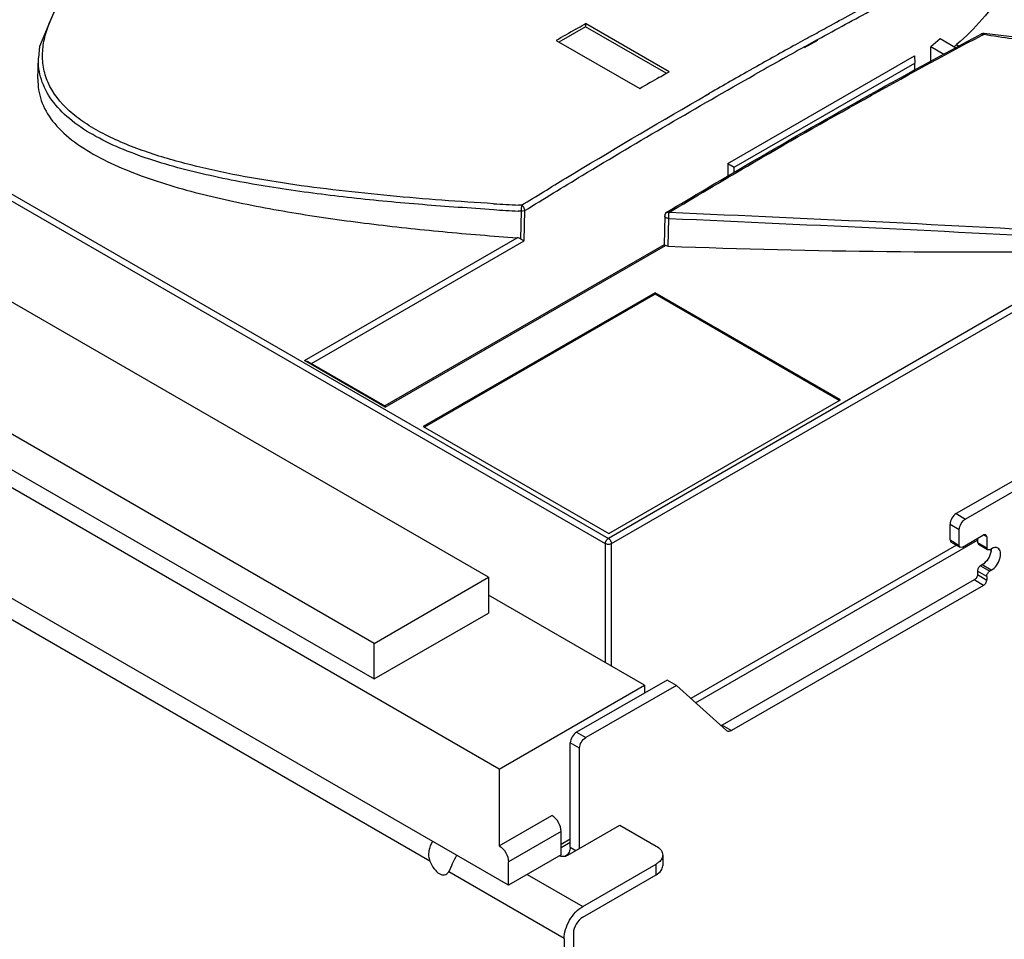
# Model space of a CAD drawing. Header units: millimetres. Extents: x 92 to 712, y 245 to 877.
# Tile 3 of 6: x 279 to 504, y 513 to 724. Entities that reach past the tile are written whole.
import ezdxf

# ---------------------------------------------------------------- set-up
doc = ezdxf.new("R2010")
doc.units = ezdxf.units.MM
doc.header["$LTSCALE"] = 72.948442
doc.layers.get('0').update_dxf_attribs({"linetype": 'CONTINUOUS'})

msp = doc.modelspace()

# ---------------------------------------------------------------- linework, layer by layer
at = {"color": 7}
for p, q in [((197.96, 728.08), (413.05, 603.9)), ((198.67, 729.29), (413.76, 605.11)), ((408.54, 722.19), (402.45, 718.68)), ((408.23, 722.74), (408.54, 722.92)), ((408.54, 722.92), (408.54, 722.19)), ((427.63, 711.9), (408.54, 722.92)), ((427, 711.54), (408.54, 722.19)), ((401.83, 719.04), (420.92, 708.02)), ((458.61, 717.42), (461.7, 719.15)), ((458.62, 717.6), (460.75, 718.78)), ((460.24, 720.11), (460.95, 720.51)), ((460.24, 720.11), (460.95, 720.5)), ((460.75, 718.78), (461.71, 719.31)), ((489.61, 719.39), (487.49, 717.59)), ((493.19, 717.33), (489.61, 719.39)), ((499.1, 720.54), (499.62, 720.48)), ((499.25, 720.28), (499.62, 720.48)), ((499.25, 720.28), (499.62, 720.48)), ((499.74, 720.65), (499.74, 720.65)), ((487.49, 714.24), (487.49, 717.59)), ((490.48, 715.86), (487.49, 717.59)), ((493.42, 718.1), (493.99, 717.77)), ((388.78, 552.31), (106.65, 715.2)), ((283.24, 710.26), (283.35, 715.11)), ((441.1, 690.86), (483.81, 715.52)), ((483.81, 715.52), (483.82, 713.88)), ((426.9, 711.48), (427.63, 711.9)), ((442.53, 690.04), (483.82, 713.88)), ((483.82, 712.24), (483.82, 713.88)), ((434.33, 705.48), (436.91, 706.97)), ((434.33, 705.48), (436.91, 706.94)), ((390.9, 525.78), (106.65, 689.89)), ((441.1, 690.86), (441.1, 688)), ((441.1, 690.86), (442.53, 690.04)), ((442.53, 688.84), (442.53, 690.04)), ((386.31, 596.2), (238.06, 681.79)), ((393.89, 681.33), (393.21, 681.39)), ((393.89, 681.33), (393.21, 681.37)), ((393.79, 679.97), (393.12, 680.01)), ((393.79, 679.97), (393.12, 680.01)), ((393.79, 679.97), (393.68, 673.66)), ((394.49, 673.17), (394.62, 680.12)), ((426.63, 678.91), (426.5, 672.32)), ((426.69, 678.7), (426.63, 678.91)), ((427.12, 679.75), (427.63, 679.68)), ((427.44, 671.98), (427.56, 678.33)), ((611.83, 678.98), (493.32, 610.77)), ((372.91, 531.27), (122.66, 675.74)), ((613.95, 677.76), (495.44, 609.54)), ((360.15, 581.09), (196.91, 675.34)), ((344.26, 645.8), (392.91, 673.89)), ((345.85, 645.09), (394.49, 673.17)), ((426.5, 672.32), (362.58, 635.41)), ((362.71, 635.15), (426.8, 672.15)), ((426.5, 672.32), (426.8, 672.15)), ((527.52, 670.79), (413.76, 605.11)), ((414.47, 603.9), (529.24, 670.16)), ((196.91, 667.17), (360.15, 572.93)), ((424.44, 661.31), (371.4, 630.69)), ((424.44, 660.99), (371.69, 630.53)), ((424.44, 660.99), (424.44, 661.31)), ((466.86, 636.82), (424.44, 661.31)), ((466.58, 636.66), (424.44, 660.99)), ((362.71, 635.15), (344.26, 645.8)), ((344.26, 645.8), (344.96, 645.6)), ((344.96, 645.6), (362.61, 635.41)), ((362.61, 635.41), (362.71, 635.15)), ((413.83, 606.2), (466.86, 636.82)), ((371.4, 630.69), (413.83, 606.2)), ((493.32, 610.77), (495.44, 609.54)), ((491.91, 604.74), (491.91, 608.32)), ((494.03, 607.09), (491.91, 608.32)), ((494.03, 603.51), (494.03, 607.09)), ((500.08, 605.94), (499.58, 605.89)), ((500.29, 605.48), (500.08, 605.94)), ((413.05, 603.9), (413.05, 576.68)), ((414.47, 575.86), (414.47, 603.9)), ((433.71, 567.5), (498.17, 604.72)), ((491.91, 604.74), (494.03, 603.51)), ((491.91, 604.74), (492.11, 604.28)), ((494.23, 603.05), (492.11, 604.28)), ((494.73, 603.1), (499.58, 605.89)), ((498.17, 605.08), (498.17, 604.16)), ((498.17, 604.16), (500.29, 602.93)), ((498.17, 604.16), (498.38, 603.7)), ((500.49, 602.48), (498.38, 603.7)), ((500.29, 605.48), (499.58, 605.89)), ((500.29, 605.48), (500.29, 602.93)), ((493.36, 603.56), (432.61, 568.49)), ((494.23, 603.05), (494.03, 603.51)), ((494.73, 603.1), (494.23, 603.05)), ((500.49, 602.48), (500.29, 602.93)), ((500.99, 602.52), (500.49, 602.48)), ((500.99, 602.52), (501.35, 602.73)), ((500.29, 596.4), (498.17, 597.63)), ((498.17, 597.63), (498.17, 596.81)), ((499.23, 599.06), (498.88, 598.85)), ((498.88, 598.85), (500.99, 597.63)), ((501.35, 597.83), (499.23, 599.06)), ((501.35, 597.83), (500.99, 597.63)), ((360.15, 581.09), (386.31, 596.2)), ((386.31, 596.2), (386.31, 588.03)), ((497.46, 595.59), (439.77, 562.38)), ((499.58, 594.36), (497.46, 595.59)), ((498.17, 596.81), (500.29, 595.58)), ((500.29, 596.4), (500.29, 595.58)), ((499.58, 594.36), (441.89, 561.16)), ((422.02, 571.5), (386.31, 592.12)), ((360.15, 572.93), (386.31, 588.03)), ((360.15, 572.93), (360.15, 581.09)), ((427.18, 572.7), (406.46, 560.77)), ((429.3, 571.47), (427.18, 572.7)), ((388.78, 552.31), (422.02, 571.5)), ((429.3, 571.47), (408.58, 559.54)), ((422.02, 571.5), (422.02, 569.72)), ((429.3, 571.47), (440.78, 561.14)), ((439.77, 562.38), (441.89, 561.16)), ((440.78, 561.14), (440.89, 561.06)), ((406.46, 560.77), (408.58, 559.54)), ((405.04, 534.46), (405.04, 558.32)), ((407.16, 557.1), (405.04, 558.32)), ((407.16, 534.18), (407.16, 557.1)), ((388.78, 552.31), (388.78, 534.76)), ((388.78, 534.76), (400.8, 541.7)), ((404.48, 532.64), (416.36, 539.49)), ((416.36, 539.49), (424.7, 534.68)), ((402.93, 538.02), (390.9, 531.08)), ((402.93, 532.72), (402.93, 538.02)), ((402.93, 535.17), (405.04, 536.39)), ((402.93, 534.35), (405.04, 535.57)), ((405.04, 534.46), (406.34, 533.71)), ((402.93, 532.72), (390.9, 525.78)), ((403.82, 532.42), (404.41, 532.76)), ((426.17, 532.64), (426.17, 530.19)), ((390.9, 525.78), (390.9, 531.08)), ((407.88, 520.88), (424.7, 530.59)), ((424.7, 528.15), (424.7, 530.59)), ((377.22, 528.78), (377.38, 529.03)), ((403.63, 513.53), (377.22, 528.78)), ((395.15, 528.23), (407.88, 520.88)), ((407.88, 518.43), (424.7, 528.15)), ((405.75, 514.75), (405.75, 505.36)), ((403.63, 513.53), (403.63, 504.14))]:
    msp.add_line(p, q, dxfattribs=at)
for points in [[(344.16, 772.89), (316.04, 755.03), (298.62, 740.83), (288.19, 728.64), (283.59, 717.66), (283.35, 715.11)], [(525.96, 719.42), (518.75, 718.85), (513.68, 718.99), (499.74, 720.65)]]:
    msp.add_lwpolyline(points, dxfattribs=at)
for centre, radius, start, end in [((1194.13, -642.86), 1575.6, 119.99994, 120.18941), ((1196.55, -613.88), 1523.71, 118.89699, 119.07707), ((499.57, 719.66), 1, 80.1986, 117.9912), ((1203.2, -625.82), 1537.38, 119.07741, 119.48486), ((1202.48, -624.54), 1534.49, 118.99697, 119.48377), ((318.01, 923.49), 270.1, 310.3236, 310.4995), ((1212.55, -642.36), 1556.37, 119.48486, 119.89173), ((1213.22, -653.88), 1575.6, 119.99994, 120.18941), ((446.04, 1653.91), 973.97, 266.55387, 266.89024), ((444.4, 1622.93), 944.31, 266.54624, 266.88689), ((427.63, 678.89), 1, 120.7664, 178.9626), ((497.73, 602.79), 3.63, 350.3833, 352.174)]:
    msp.add_arc(centre, radius, start, end, dxfattribs=at)
msp.add_ellipse((375.07, 533.01), major_axis=(-1.3, 4.85), ratio=0.517641, start_param=-4.487119, end_param=-2.751362, dxfattribs=at)
for points, knots in [([(387.5, 681.7), (379.61, 682.17), (367.82, 683.04), (352.2, 684.66), (340.64, 686.16), (329.3, 688.04), (318.28, 690.42), (307.82, 693.44), (299.72, 696.75), (294.02, 700.07), (289.39, 703.58), (285.86, 707.96), (284.37, 712.92), (284.21, 716.61), (284.85, 720.27), (286.6, 725.12), (290.12, 730.92), (295.56, 737.35), (301.89, 743.47), (306.47, 747.3), (308.85, 749.19)], [0, 0, 0, 0, 0.150169, 0.224698, 0.298632, 0.371681, 0.443347, 0.512781, 0.578403, 0.609083, 0.637862, 0.688955, 0.712342, 0.735281, 0.758517, 0.782457, 0.8329, 0.886446, 0.942357, 1, 1, 1, 1]), ([(461.71, 719.31), (465.88, 721.61), (482.48, 730.65), (499.25, 739.39), (511.88, 745.73)], [0, 0, 0, 0, 0.252087, 1, 1, 1, 1]), ([(511.88, 745.73), (510.03, 740.36), (504.96, 730.27), (497.6, 721.66), (493.42, 718.1)], [0, 0, 0, 0, 0.508235, 1, 1, 1, 1]), ([(460.95, 720.51), (462.15, 721.17), (466.94, 723.8), (471.74, 726.4), (475.35, 728.34)], [0, 0, 0, 0, 0.25059, 1, 1, 1, 1]), ([(427.12, 679.75), (433.09, 683.34), (456.81, 697.42), (480.91, 710.87), (499.1, 720.54)], [0, 0, 0, 0, 0.252888, 1, 1, 1, 1]), ([(427.63, 679.68), (433.58, 683.26), (457.18, 697.27), (481.14, 710.66), (499.25, 720.28)], [0, 0, 0, 0, 0.252876, 1, 1, 1, 1]), ([(499.62, 720.48), (499.64, 720.52), (499.66, 720.58), (499.72, 720.65), (499.74, 720.65)], [0, 0, 0, 0, 0.676537, 1, 1, 1, 1]), ([(499.62, 720.48), (501.81, 720.13), (505.11, 719.6), (509.53, 719.12), (512.87, 718.83), (516.22, 718.69), (520.62, 718.61), (523.92, 718.87), (526.06, 719.22)], [0, 0, 0, 0, 0.25054, 0.376547, 0.502806, 0.628907, 0.754785, 1, 1, 1, 1]), ([(387.52, 680.33), (382.09, 680.66), (371.27, 681.41), (355.13, 682.92), (339.23, 684.94), (323.75, 687.68), (311.33, 690.86), (302.08, 694.27), (295.85, 697.28), (290.48, 700.86), (286.32, 705.09), (283.78, 709.95), (283.31, 713.43), (283.35, 715.1)], [0, 0, 0, 0, 0.139982, 0.279143, 0.416964, 0.552458, 0.68358, 0.746297, 0.805951, 0.861338, 0.911545, 0.956968, 1, 1, 1, 1]), ([(283.24, 710.26), (283.21, 708.59), (283.74, 705.08), (286.54, 700.24), (291.02, 696.03), (296.75, 692.42), (303.37, 689.35), (313.14, 685.81), (326.19, 682.41), (342.42, 679.37), (359.07, 677.03), (375.93, 675.23), (387.24, 674.3), (392.91, 673.89)], [0, 0, 0, 0, 0.040938, 0.085143, 0.135113, 0.190879, 0.251106, 0.314407, 0.446489, 0.582604, 0.720766, 0.860055, 1, 1, 1, 1]), ([(394.62, 680.12), (398.99, 682.82), (416.38, 693.44), (433.97, 703.73), (447.24, 711.23)], [0, 0, 0, 0, 0.252065, 1, 1, 1, 1]), ([(393.89, 681.33), (397.25, 683.41), (410.65, 691.61), (424.16, 699.61), (434.33, 705.48)], [0, 0, 0, 0, 0.251582, 1, 1, 1, 1]), ([(393.89, 681.33), (393.85, 681.13), (393.81, 680.67), (393.79, 680.22), (393.79, 679.97)], [0, 0, 0, 0, 0.467422, 1, 1, 1, 1]), ([(394.62, 680.12), (394.62, 680.36), (394.44, 680.84), (394.1, 681.21), (393.89, 681.33)], [0, 0, 0, 0, 0.497753, 1, 1, 1, 1]), ([(394.62, 680.12), (394.57, 680.09), (394.31, 679.98), (394.01, 679.96), (393.79, 679.97)], [0, 0, 0, 0, 0.227571, 1, 1, 1, 1]), ([(427.56, 678.33), (427.47, 678.33), (427.15, 678.37), (426.82, 678.51), (426.69, 678.7)], [0, 0, 0, 0, 0.292397, 1, 1, 1, 1]), ([(427.56, 678.33), (427.56, 678.38), (427.56, 678.62), (427.57, 678.86), (427.58, 679.05)], [0, 0, 0, 0, 0.229031, 1, 1, 1, 1]), ([(427.56, 678.34), (444.39, 677.56), (478.05, 676.08), (511.7, 674.3), (528.51, 673.27)], [0, 0, 0, 0, 0.500183, 1, 1, 1, 1]), ([(427.58, 679.05), (427.59, 679.11), (427.6, 679.32), (427.62, 679.53), (427.63, 679.68)], [0, 0, 0, 0, 0.288197, 1, 1, 1, 1]), ([(528.58, 674.62), (511.77, 675.65), (478.12, 677.44), (444.46, 678.91), (427.63, 679.68)], [0, 0, 0, 0, 0.499906, 1, 1, 1, 1]), ([(393.68, 673.66), (393.76, 673.61), (394.03, 673.45), (394.3, 673.29), (394.49, 673.17)], [0, 0, 0, 0, 0.295937, 1, 1, 1, 1]), ([(427.44, 671.98), (427.38, 671.98), (427.16, 672), (426.94, 672.07), (426.8, 672.15)], [0, 0, 0, 0, 0.267411, 1, 1, 1, 1]), ([(427.44, 671.98), (444.1, 671.31), (477.47, 670.58), (510.83, 670.62), (527.52, 670.79)], [0, 0, 0, 0, 0.49984, 1, 1, 1, 1]), ([(493.32, 610.77), (492.9, 610.53), (492.24, 609.76), (491.91, 608.81), (491.91, 608.32)], [0, 0, 0, 0, 0.500097, 1, 1, 1, 1]), ([(494.03, 607.09), (494.03, 607.58), (494.36, 608.54), (495.02, 609.3), (495.44, 609.54)], [0, 0, 0, 0, 0.499903, 1, 1, 1, 1]), ([(413.05, 603.9), (413.05, 604.14), (413.22, 604.61), (413.55, 604.99), (413.76, 605.11)], [0, 0, 0, 0, 0.501129, 1, 1, 1, 1]), ([(414.47, 603.9), (414.25, 603.78), (413.76, 603.69), (413.26, 603.78), (413.05, 603.9)], [0, 0, 0, 0, 0.499998, 1, 1, 1, 1]), ([(413.76, 605.11), (413.97, 604.99), (414.3, 604.61), (414.46, 604.14), (414.47, 603.9)], [0, 0, 0, 0, 0.498872, 1, 1, 1, 1]), ([(501.31, 602.18), (501.2, 601.54), (500.68, 600.33), (499.77, 599.37), (499.23, 599.06)], [0, 0, 0, 0, 0.511869, 1, 1, 1, 1]), ([(502.85, 602.87), (502.65, 602.99), (502.09, 603.08), (501.6, 602.87), (501.35, 602.73)], [0, 0, 0, 0, 0.449281, 1, 1, 1, 1]), ([(501.35, 597.83), (501.81, 598.1), (502.63, 598.91), (503.27, 600.16), (503.49, 601.22), (503.47, 601.92), (503.27, 602.51), (503, 602.79), (502.85, 602.87)], [0, 0, 0, 0, 0.269907, 0.561208, 0.695312, 0.812995, 0.912761, 1, 1, 1, 1]), ([(498.88, 598.85), (498.67, 598.73), (498.33, 598.35), (498.17, 597.87), (498.17, 597.63)], [0, 0, 0, 0, 0.500097, 1, 1, 1, 1]), ([(500.29, 596.4), (500.29, 596.64), (500.45, 597.12), (500.78, 597.5), (500.99, 597.63)], [0, 0, 0, 0, 0.499903, 1, 1, 1, 1]), ([(498.17, 596.81), (498.17, 596.57), (498, 596.09), (497.67, 595.71), (497.46, 595.59)], [0, 0, 0, 0, 0.499903, 1, 1, 1, 1]), ([(499.58, 594.36), (499.79, 594.48), (500.12, 594.86), (500.29, 595.34), (500.29, 595.58)], [0, 0, 0, 0, 0.500097, 1, 1, 1, 1]), ([(440.89, 561.06), (441.02, 560.98), (441.39, 560.92), (441.73, 561.06), (441.89, 561.16)], [0, 0, 0, 0, 0.44943, 1, 1, 1, 1]), ([(406.46, 560.77), (406.04, 560.53), (405.38, 559.76), (405.04, 558.81), (405.04, 558.32)], [0, 0, 0, 0, 0.500097, 1, 1, 1, 1]), ([(407.16, 557.1), (407.16, 557.58), (407.49, 558.54), (408.16, 559.3), (408.58, 559.54)], [0, 0, 0, 0, 0.499903, 1, 1, 1, 1]), ([(402.93, 538.02), (402.93, 538.75), (402.43, 540.19), (401.43, 541.34), (400.8, 541.7)], [0, 0, 0, 0, 0.500001, 1, 1, 1, 1]), ([(373.54, 535.8), (373.14, 535.11), (372.68, 533.99), (372.58, 532.4), (372.76, 531.63), (372.91, 531.27)], [0, 0, 0, 0, 0.505305, 0.752211, 1, 1, 1, 1]), ([(388.78, 534.76), (389.41, 534.4), (390.41, 533.25), (390.9, 531.81), (390.9, 531.08)], [0, 0, 0, 0, 0.499999, 1, 1, 1, 1]), ([(405.04, 534.46), (405.04, 534.35), (405, 533.86), (404.82, 533.4), (404.63, 533.07)], [0, 0, 0, 0, 0.228795, 1, 1, 1, 1]), ([(424.7, 534.68), (425.12, 534.44), (425.83, 533.89), (426.17, 533.03), (426.17, 532.64)], [0, 0, 0, 0, 0.550837, 1, 1, 1, 1]), ([(377.38, 529.03), (377.52, 529.27), (377.77, 529.82), (378.27, 531.04), (378.72, 531.99), (379.08, 532.61)], [0, 0, 0, 0, 0.211464, 0.458033, 1, 1, 1, 1]), ([(402.87, 532.41), (403.01, 532.38), (403.56, 532.33), (404.13, 532.43), (404.48, 532.64)], [0, 0, 0, 0, 0.261752, 1, 1, 1, 1]), ([(426.17, 532.64), (426.17, 532.35), (425.99, 531.72), (425.57, 531.24), (425.32, 531.02)], [0, 0, 0, 0, 0.4658, 1, 1, 1, 1]), ([(424.7, 528.15), (425.12, 528.38), (425.83, 528.93), (426.17, 529.8), (426.17, 530.19)], [0, 0, 0, 0, 0.550836, 1, 1, 1, 1]), ([(403.63, 513.53), (403.63, 514.23), (403.89, 515.69), (404.8, 517.75), (406.13, 519.57), (407.27, 520.53), (407.88, 520.88)], [0, 0, 0, 0, 0.237254, 0.500002, 0.762748, 1, 1, 1, 1]), ([(407.88, 518.43), (407.25, 518.07), (406.25, 516.92), (405.75, 515.48), (405.75, 514.75)], [0, 0, 0, 0, 0.499998, 1, 1, 1, 1])]:
    msp.add_open_spline(points, degree=3, knots=knots, dxfattribs=at)
for points in [[(406.33, 721.65), (406.96, 722.02), (407.59, 722.38), (408.23, 722.74)], [(425.42, 710.63), (425.92, 710.91), (426.41, 711.2), (426.9, 711.48)], [(393.68, 673.66), (393.44, 673.8), (393.17, 673.87), (392.91, 673.89)], [(501.35, 602.73), (501.35, 602.59), (501.34, 602.44), (501.32, 602.3)], [(439.77, 562.38), (439.69, 562.33), (439.6, 562.29), (439.51, 562.26)], [(402.49, 532.51), (402.62, 532.46), (402.74, 532.43), (402.87, 532.41)], [(404.63, 533.07), (404.53, 532.9), (404.42, 532.73), (404.29, 532.58)], [(425.32, 531.02), (425.13, 530.86), (424.92, 530.72), (424.7, 530.59)]]:
    msp.add_open_spline(points, degree=3, dxfattribs=at)

doc.saveas('drawing.dxf')
